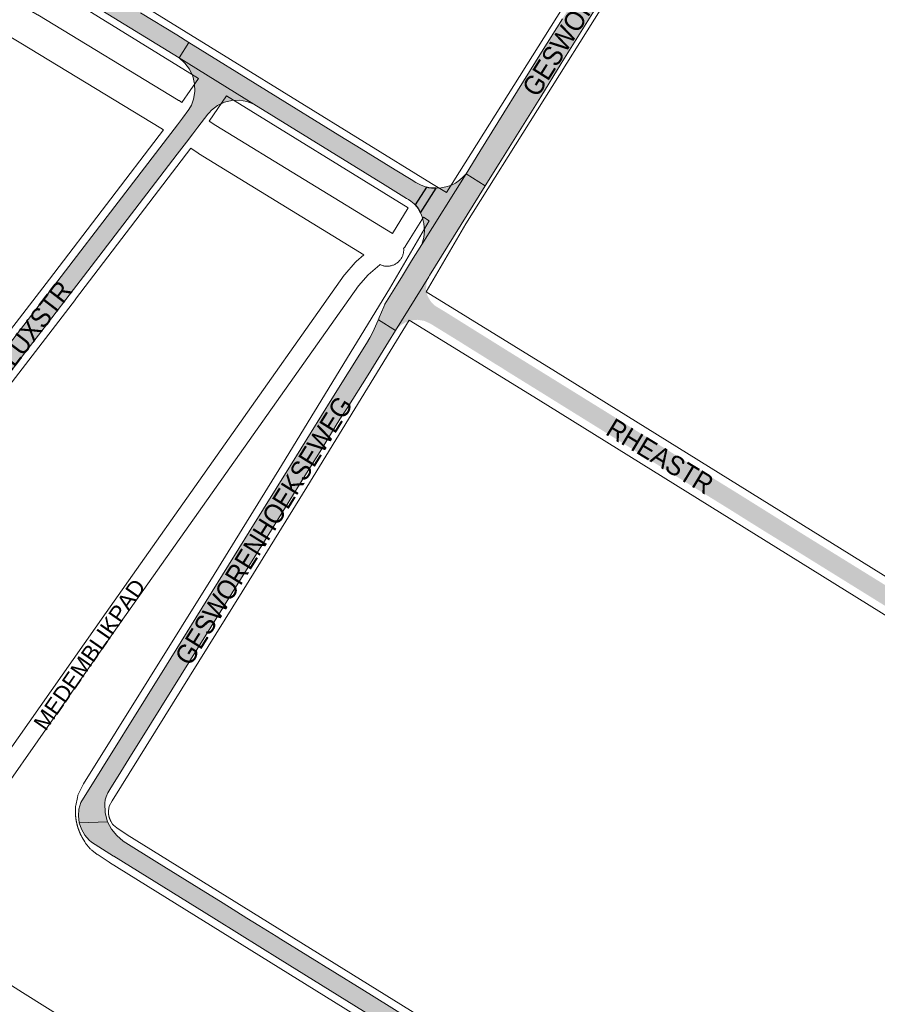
# Paper-space layout 'Layout1' of a CAD drawing. Header units: metres. Extents: x 123097 to 144122, y 392739 to 407589.
# Tile 91 of 256: x 128316 to 128655, y 400472 to 400861. Entities that reach past the tile are written whole.
import ezdxf
from ezdxf.enums import TextEntityAlignment as Align

# ---------------------------------------------------------------- set-up
doc = ezdxf.new("R2010")
doc.units = ezdxf.units.M
doc.header["$MEASUREMENT"] = 0
for name, color, linetype, lineweight in [('gs-anno-wegen algemeen tekst', 7, 'Continuous', 0), ('gs-knt-fietspaden', 7, 'Continuous', 0), ('gs-knt-wegen algemeen', 7, 'Continuous', 0), ('gs-vlk-plantopografie wegen algemeen', 7, 'Continuous', 0), ('ir-ARC-asfalt-hoofdwegen-te inspecteren', 5, 'Continuous', 0), ('ir-ARC-beton-hoofdwegen-te inspecteren', 253, 'Continuous', 0), ('ir-ARC-fietspaden naastliggend- te inspecteren', 1, 'Continuous', 0)]:
    doc.layers.add(name, color=color, linetype=linetype, lineweight=lineweight)
doc.styles.add('Style-Arial', font='arial.ttf')

psp = doc.layouts.get("Layout1")

# ---------------------------------------------------------------- hatches: boundary and pattern name
at = {"layer": 'ir-ARC-asfalt-hoofdwegen-te inspecteren', "linetype": 'Continuous', "lineweight": 13}
for points in [[(128627.235, 400992.46), (128623.231, 401001.263), (128601.898, 400976.915), (128598.917, 400972.289), (128595.494, 400966.798), (128581.71, 400944.686), (128562.883, 400914.256), (128546.449, 400887.966), (128530.237, 400861.736), (128521.989, 400848.588), (128497.603, 400809.225), (128492.135, 400800.486), (128499.703, 400795.75), (128505.174, 400804.574), (128521.65, 400830.906), (128529.716, 400843.994), (128545.526, 400869.464), (128578.808, 400922.876), (128583.316, 400930.219), (128598.243, 400954.254), (128606.052, 400966.805), (128607.953, 400969.982), (128610.044, 400973.037), (128610.84, 400974.26), (128611.697, 400975.441), (128616.629, 400981.372), (128621.709, 400987.178), (128624.382, 400989.913)], [(128408.36, 400827.975), (128378.787, 400846.228), (128381.079, 400844.212), (128382.916, 400841.774), (128384.223, 400839.016), (128384.945, 400836.05), (128385.054, 400832.999), (128384.543, 400829.99), (128384.406, 400829.525), (128383.663, 400827.611), (128382.666, 400825.816), (128380.15, 400822.427), (128378.115, 400819.762), (128375.486, 400816.335), (128310.087, 400731.078), (128300.057, 400718.003), (128290.822, 400705.964), (128274.985, 400685.375), (128272.848, 400683.038), (128270.291, 400681.171), (128267.415, 400679.848), (128264.334, 400679.12), (128269.046, 400672.224), (128270.928, 400672.934), (128272.734, 400673.818), (128274.836, 400675.296), (128276.806, 400676.946), (128277.048, 400677.149), (128278.49, 400678.606), (128279.842, 400680.148), (128280.379, 400680.849), (128286.911, 400689.375), (128305.123, 400713.104), (128316.361, 400727.746), (128316.984, 400728.558), (128326.418, 400740.849), (128334.026, 400750.762), (128344.068, 400763.847), (128367.774, 400794.735), (128378.092, 400808.223), (128381.693, 400812.93), (128384.205, 400816.215), (128386.23, 400818.861), (128390.174, 400824.017), (128390.88, 400824.858), (128391.327, 400825.316), (128391.647, 400825.644), (128394.021, 400827.471), (128396.721, 400828.772), (128399.63, 400829.49), (128402.624, 400829.595), (128405.576, 400829.083)], [(128470.66, 400766.016), (128467.002, 400760.13), (128464.616, 400756.29), (128460.725, 400749.953), (128460.104, 400748.893), (128459.615, 400747.846), (128457.89, 400743.638), (128457.51, 400742.738), (128464.265, 400738.557), (128477.418, 400759.806), (128477.718, 400760.289), (128499.703, 400795.75), (128492.135, 400800.486), (128474.741, 400772.583)], [(128464.265, 400738.557), (128457.51, 400742.738), (128457.494, 400742.701), (128455.28, 400737.929), (128454.12, 400735.651), (128452.77, 400733.38), (128439.107, 400711.525), (128422.837, 400685.244), (128406.438, 400658.974), (128398.308, 400645.784), (128389.482, 400631.652), (128373.823, 400606.385), (128339.955, 400551.994), (128339.232, 400549.407), (128339.032, 400546.728), (128339.363, 400544.062), (128350.495, 400544.367), (128349.608, 400548.034), (128349.475, 400551.804), (128349.622, 400553.098), (128350.017, 400554.339), (128350.63, 400555.816), (128351.394, 400557.221), (128355.793, 400564.165), (128358.948, 400569.257), (128367.914, 400583.664), (128394.958, 400627.208), (128399.743, 400634.913), (128409.359, 400650.315), (128412.489, 400655.306), (128429.12, 400682.184), (128434.497, 400690.777), (128442.331, 400703.467), (128445.179, 400707.873), (128453.432, 400720.977), (128461.494, 400734.118)], [(128352.946, 400530.872), (128353.031, 400530.818), (128392.485, 400506.381), (128402.71, 400500), (128418.755, 400489.993), (128458.183, 400465.588), (128471.355, 400457.375), (128497.646, 400441.085), (128510.726, 400432.896), (128537.055, 400416.653), (128540.426, 400414.558), (128563.363, 400400.302), (128589.641, 400383.908), (128615.924, 400367.662), (128642.253, 400351.225), (128668.531, 400334.904), (128677.401, 400329.324), (128677.691, 400329.144), (128683.776, 400325.368), (128689.041, 400322.101), (128692.764, 400328.098), (128663.487, 400346.271), (128655.663, 400351.124), (128631.233, 400366.276), (128619.376, 400373.703), (128608.444, 400380.47), (128593.264, 400389.867), (128585.527, 400394.72), (128573.297, 400402.323), (128554.297, 400414.091), (128527.44, 400430.799), (128514.601, 400438.789), (128510.221, 400441.464), (128467.76, 400467.843), (128450.948, 400478.271), (128418.954, 400498.094), (128417.125, 400499.227), (128410.24, 400503.47), (128405.612, 400506.381), (128396.265, 400512.262), (128386.623, 400518.222), (128370.022, 400528.483), (128356.654, 400536.836), (128354.209, 400539.008), (128352.139, 400541.54), (128350.495, 400544.367), (128339.363, 400544.062), (128340.213, 400541.514), (128341.548, 400539.183), (128343.316, 400537.16), (128344.184, 400536.411)]]:
    psp.add_hatch(color=5, dxfattribs=at).paths.add_polyline_path(points, flags=0)
at = {"layer": 'ir-ARC-asfalt-hoofdwegen-te inspecteren', "linetype": 'Continuous', "lineweight": 13, "extrusion": (0, 0, -1)}
psp.add_hatch(color=5, dxfattribs=at).paths.add_polyline_path([(-128488.017, 400796.831), (-128486.148, 400795.877), (-128484.135, 400795.288), (-128482.266, 400794.908), (-128480.366, 400794.749), (-128474.205, 400785.008), (-128474.608, 400784.081), (-128474.847, 400783.487), (-128475.494, 400780.791), (-128475.693, 400778.026), (-128475.44, 400775.266), (-128474.741, 400772.583), (-128492.135, 400800.486), (-128490.9, 400799.132), (-128489.53, 400797.915)], flags=0)
h = psp.add_hatch(color=5, dxfattribs=at)
h.paths.add_polyline_path([(-128801.598, 400527.739), (-128802.428, 400529.077), (-128807.784, 400537.602), (-128814.363, 400548.212), (-128823.482, 400562.868), (-128855.875, 400615.103), (-128857.828, 400618.252), (-128860.83, 400623.249), (-128867.27, 400633.682), (-128865.838, 400634.561), (-128859.141, 400638.672), (-128857.358, 400639.801), (-128851.02, 400643.705), (-128840.821, 400627.232), (-128834.569, 400617.151), (-128833.89, 400616.015), (-128821.057, 400595.339), (-128821.028, 400595.292), (-128814.869, 400585.356), (-128814.817, 400585.27), (-128803.182, 400566.558), (-128802.556, 400565.551), (-128799.449, 400560.554), (-128798.242, 400558.665), (-128789.12, 400556.292), (-128779.636, 400562.185), (-128773.245, 400566.154), (-128773.213, 400566.173), (-128769.92, 400568.206), (-128758.733, 400575.166), (-128758.703, 400575.185), (-128674.51, 400627.464), (-128660.778, 400636.01), (-128660.306, 400636.343), (-128625.959, 400657.617), (-128599.735, 400674.013), (-128586.593, 400682.105), (-128559.482, 400698.89), (-128546.389, 400707.076), (-128506.975, 400731.507), (-128483.724, 400746.027), (-128481.809, 400747.171), (-128479.673, 400748.467), (-128477.971, 400750.297), (-128476.833, 400752.522), (-128476.346, 400754.973), (-128476.546, 400757.464), (-128477.418, 400759.806), (-128464.265, 400738.557), (-128466.008, 400740.402), (-128468.146, 400741.77), (-128470.551, 400742.579), (-128473.081, 400742.781), (-128475.585, 400742.364), (-128477.913, 400741.353), (-128489.376, 400734.294), (-128492.509, 400732.323), (-128504.538, 400724.823), (-128505.926, 400723.994), (-128508.815, 400722.146), (-128522.17, 400713.869), (-128531.917, 400707.804), (-128545.101, 400699.617), (-128567.344, 400685.797), (-128589.078, 400672.332), (-128596.097, 400667.984), (-128609.193, 400659.774), (-128622.35, 400651.682), (-128665.894, 400624.647), (-128668.961, 400622.743), (-128674.746, 400619.14), (-128683.116, 400613.968), (-128687.892, 400610.871), (-128725.952, 400587.247), (-128747.604, 400573.808), (-128751.434, 400571.431), (-128760.153, 400566.019), (-128772.865, 400558.13), (-128785.564, 400550.25), (-128793.167, 400545.541), (-128795.076, 400543.818), (-128796.485, 400541.667), (-128797.3, 400539.228), (-128797.468, 400536.662), (-128796.979, 400534.138), (-128795.863, 400531.821)])
h.paths.add_polyline_path([(-128815.689, 400564.296), (-128817.539, 400564.47), (-128819.2, 400565.302), (-128820.448, 400566.679), (-128854.313, 400621.302), (-128854.35, 400621.362), (-128854.98, 400622.954), (-128855.035, 400624.666), (-128854.507, 400626.295), (-128853.459, 400627.65), (-128852.014, 400628.57), (-128850.297, 400628.973), (-128848.546, 400628.763), (-128846.973, 400627.965), (-128845.768, 400626.677), (-128811.825, 400571.959), (-128811.154, 400570.115), (-128811.235, 400568.155), (-128812.056, 400566.373), (-128813.494, 400565.037), (-128813.901, 400564.804)], flags=16)
h.paths.add_polyline_path([(-128805.354, 400546.404), (-128806.87, 400546.789), (-128808.118, 400547.731), (-128808.905, 400549.083), (-128809.107, 400550.633), (-128808.693, 400552.142), (-128807.728, 400553.372), (-128807.353, 400553.656), (-128805.793, 400554.271), (-128804.117, 400554.185), (-128802.628, 400553.414), (-128801.591, 400552.096), (-128801.193, 400550.466), (-128801.505, 400548.818), (-128802.471, 400547.447), (-128803.808, 400546.635)], flags=16)
at = {"layer": 'ir-ARC-beton-hoofdwegen-te inspecteren', "linetype": 'Continuous', "lineweight": 13}
for points in [[(128378.787, 400846.228), (128382.594, 400852.396), (128377.868, 400855.313), (128363.591, 400864.134), (128353.48, 400870.445), (128287.538, 400911.274), (128274.239, 400919.257), (128260.518, 400927.727), (128143.434, 401000), (128139.167, 401002.619), (128117.638, 401015.906), (128100.006, 401026.773), (128091.421, 401032.064), (128076.154, 401041.485), (128074.794, 401042.32), (128064.724, 401048.554), (128060.607, 401051.056), (128057.979, 401052.689), (128054.114, 401055.072), (128048.636, 401058.453), (128046.483, 401060.093), (128044.645, 401062.08), (128043.176, 401064.353), (128042.102, 401067.157), (128041.598, 401070.117), (128041.683, 401073.118), (128042.355, 401076.045), (128029.586, 401040.302), (128030.974, 401043.189), (128032.93, 401045.724), (128035.37, 401047.798), (128038.188, 401049.321), (128041.237, 401050.298), (128044.431, 401050.53), (128047.59, 401050.004), (128050.536, 401048.75), (128051.792, 401047.999), (128055.636, 401045.587), (128071.606, 401035.752), (128087.778, 401025.726), (128096.309, 401020.469), (128129.524, 401000), (128181.428, 400967.966), (128199.676, 400956.703), (128257.147, 400921.253), (128300.248, 400894.667), (128318.424, 400883.47)], [(128408.36, 400827.975), (128460.199, 400795.954), (128468.641, 400790.74), (128469.369, 400790.29), (128470.364, 400789.635), (128471.687, 400788.567), (128472.064, 400788.215), (128476.515, 400795.216), (128474.37, 400795.961), (128472.35, 400796.999), (128470.435, 400798.181), (128464.212, 400802.042), (128449.029, 400811.417), (128444.056, 400814.473), (128382.594, 400852.396), (128378.787, 400846.228)]]:
    psp.add_hatch(color=252, dxfattribs=at).paths.add_polyline_path(points, flags=0)
at = {"layer": 'ir-ARC-fietspaden naastliggend- te inspecteren', "linetype": 'Continuous', "lineweight": 30}
psp.add_hatch(color=1, dxfattribs=at).paths.add_polyline_path([(128476.515, 400795.216), (128472.064, 400788.215), (128473.272, 400786.704), (128474.205, 400785.008), (128480.366, 400794.749), (128479.409, 400794.754), (128478.45, 400794.816), (128477.478, 400794.986)], flags=0)

# ---------------------------------------------------------------- linework, layer by layer
at = {"layer": 'gs-knt-fietspaden', "color": 7, "linetype": 'Continuous', "flags": 128}
for points in [[(128463.038, 400776.851), (128469.332, 400787.008)], [(128475.306, 400783.322), (128468.157, 400771.783), (128468.075, 400771.657), (128467.988, 400771.535), (128467.896, 400771.417), (128467.799, 400771.303), (128467.697, 400771.192), (128467.592, 400771.09), (128467.59, 400771.087), (128467.587, 400771.084), (128467.493, 400770.999)], [(128294.005, 400545.829), (128297.548, 400552.433), (128297.616, 400552.555), (128297.69, 400552.674), (128297.767, 400552.79), (128349.941, 400627.162), (128349.947, 400627.17), (128444.006, 400760.414), (128444.074, 400760.508), (128444.146, 400760.6), (128444.221, 400760.689), (128448.308, 400765.403), (128448.398, 400765.503), (128448.491, 400765.599), (128448.588, 400765.691), (128448.689, 400765.78), (128451.833, 400768.449)], [(128458.169, 400764.602), (128458.097, 400764.557), (128453.436, 400760.602), (128449.64, 400756.223), (128355.684, 400623.126), (128303.635, 400548.93), (128299.624, 400541.454), (128299.57, 400541.356), (128299.514, 400541.264), (128299.512, 400541.26), (128299.51, 400541.257), (128298.195, 400539.142)], [(128284.511, 400493.94), (128286.061, 400493.132), (128289.565, 400492.062), (128289.599, 400492.051), (128294.058, 400490.638), (128294.074, 400490.633), (128294.188, 400490.594), (128294.236, 400490.577), (128294.26, 400490.568), (128294.316, 400490.546), (128294.442, 400490.493), (128297.464, 400489.147), (128297.596, 400489.085), (128297.725, 400489.017), (128297.851, 400488.945), (128302.728, 400485.996), (128302.778, 400485.965), (128316.99, 400477.046), (128347.663, 400457.792)]]:
    psp.add_lwpolyline(points, dxfattribs=at)
at = {"layer": 'gs-knt-wegen algemeen', "color": 7, "linetype": 'Continuous', "flags": 128}
for points in [[(128060.067, 401054.824), (128399.048, 400845.672), (128478.476, 400796.665), (128484.384, 400793.02)], [(128386.425, 400838.162), (128055.596, 401042.283)], [(128051.09, 401029.642), (128054.847, 401028.421), (128055.141, 401028.318), (128055.429, 401028.2), (128055.711, 401028.07), (128055.987, 401027.925), (128056.255, 401027.768), (128310.562, 400870.656), (128322.913, 400863.33), (128322.972, 400863.295), (128378.464, 400829.586), (128378.63, 400829.481), (128378.793, 400829.372), (128379.925, 400828.587)], [(128372.582, 400817.835), (128371.536, 400818.56), (128316.241, 400852.149), (128303.869, 400859.488), (128303.768, 400859.549), (128050.077, 401016.281), (128046.716, 401017.374)], [(128484.384, 400793.02), (128537.639, 400877.799), (128604.666, 400985.347)], [(128616.92, 400980.394), (128548.683, 400870.903), (128548.671, 400870.883), (128492.031, 400780.715), (128476.343, 400753.854)], [(128379.925, 400828.587), (128386.425, 400838.162)], [(128397.516, 400831.319), (128390.719, 400821.306)], [(128469.332, 400787.008), (128397.516, 400831.319)], [(128390.719, 400821.306), (128393.349, 400819.58), (128463.038, 400776.851)], [(128257.506, 400682.597), (128261.813, 400682.168), (128267.504, 400682.826), (128271.679, 400686.252), (128327.597, 400758.802), (128372.582, 400817.835)], [(128383.393, 400810.54), (128337.942, 400750.896), (128337.92, 400750.868), (128281.538, 400677.716)], [(128451.833, 400768.449), (128386.458, 400808.532), (128386.289, 400808.639), (128383.393, 400810.54)], [(128461.964, 400755.047), (128477.636, 400781.885)], [(128477.636, 400781.885), (128475.306, 400783.322)], [(128467.493, 400770.999), (128467.511, 400770.715), (128467.516, 400770.396), (128467.505, 400770.076), (128467.478, 400769.758), (128467.436, 400769.441), (128467.378, 400769.127), (128467.305, 400768.816), (128467.216, 400768.509), (128467.113, 400768.206), (128466.995, 400767.909), (128466.863, 400767.619), (128466.716, 400767.335), (128466.556, 400767.058), (128466.382, 400766.79), (128466.196, 400766.531), (128465.997, 400766.281), (128465.785, 400766.041), (128465.563, 400765.812), (128465.329, 400765.594), (128465.085, 400765.388), (128464.831, 400765.193), (128464.568, 400765.012), (128464.297, 400764.844), (128464.017, 400764.689), (128463.73, 400764.548), (128463.437, 400764.422), (128463.138, 400764.31), (128462.833, 400764.213), (128462.524, 400764.131), (128462.212, 400764.064), (128461.896, 400764.012), (128461.579, 400763.976), (128461.26, 400763.956), (128460.941, 400763.951), (128460.621, 400763.962), (128460.303, 400763.989), (128459.986, 400764.031), (128459.672, 400764.089), (128459.361, 400764.162), (128459.054, 400764.251), (128458.751, 400764.354), (128458.454, 400764.472), (128458.169, 400764.602)], [(128577.959, 400387.64), (128351.366, 400528.323), (128351.212, 400528.422), (128346.824, 400531.321), (128346.652, 400531.439), (128346.485, 400531.561), (128344.361, 400533.167), (128344.117, 400533.361), (128343.883, 400533.567), (128343.658, 400533.784), (128343.444, 400534.011), (128343.241, 400534.248), (128342.109, 400535.638), (128341.95, 400535.842), (128341.799, 400536.052), (128341.656, 400536.267), (128341.523, 400536.488), (128340.545, 400538.178), (128340.463, 400538.323), (128340.418, 400538.406), (128340.373, 400538.49), (128340.329, 400538.574), (128340.285, 400538.657), (128340.242, 400538.741), (128340.198, 400538.825), (128340.155, 400538.909), (128340.113, 400538.993), (128340.071, 400539.078), (128340.029, 400539.163), (128339.988, 400539.248), (128339.947, 400539.333), (128339.906, 400539.418), (128339.866, 400539.504), (128339.826, 400539.59), (128339.787, 400539.675), (128339.747, 400539.761), (128339.709, 400539.848), (128339.67, 400539.934), (128339.633, 400540.02), (128339.595, 400540.107), (128339.557, 400540.194), (128339.521, 400540.281), (128339.484, 400540.368), (128339.448, 400540.456), (128339.412, 400540.543), (128339.377, 400540.631), (128339.342, 400540.718), (128339.308, 400540.806), (128339.274, 400540.895), (128339.24, 400540.983), (128339.207, 400541.071), (128339.174, 400541.16), (128339.141, 400541.249), (128339.109, 400541.338), (128339.077, 400541.426), (128339.046, 400541.515), (128339.014, 400541.605), (128338.984, 400541.695), (128338.954, 400541.783), (128338.924, 400541.873), (128338.894, 400541.963), (128338.865, 400542.053), (128338.837, 400542.143), (128338.808, 400542.233), (128338.78, 400542.324), (128338.753, 400542.414), (128338.726, 400542.504), (128338.699, 400542.595), (128338.673, 400542.686), (128338.647, 400542.777), (128338.622, 400542.868), (128338.596, 400542.959), (128338.572, 400543.05), (128338.547, 400543.142), (128338.524, 400543.233), (128338.5, 400543.324), (128338.477, 400543.416), (128338.454, 400543.508), (128338.432, 400543.599), (128338.41, 400543.692), (128338.389, 400543.784), (128338.367, 400543.876), (128338.347, 400543.968), (128338.327, 400544.06), (128338.307, 400544.153), (128338.287, 400544.246), (128338.268, 400544.337), (128338.25, 400544.43), (128338.231, 400544.523), (128338.213, 400544.616), (128338.196, 400544.708), (128338.179, 400544.802), (128338.162, 400544.895), (128338.146, 400544.988), (128338.131, 400545.081), (128338.115, 400545.174), (128338.1, 400545.268), (128338.086, 400545.361), (128338.072, 400545.454), (128338.058, 400545.548), (128338.044, 400545.642), (128338.031, 400545.735), (128338.019, 400545.828), (128338.007, 400545.922), (128337.995, 400546.016), (128337.984, 400546.11), (128337.973, 400546.204), (128337.963, 400546.298), (128337.953, 400546.392), (128337.943, 400546.486), (128337.934, 400546.579), (128337.925, 400546.674), (128337.917, 400546.768), (128337.909, 400546.863), (128337.901, 400546.956), (128337.894, 400547.051), (128337.887, 400547.145), (128337.881, 400547.24), (128337.875, 400547.333), (128337.869, 400547.428), (128337.864, 400547.522), (128337.86, 400547.617), (128337.855, 400547.711), (128337.852, 400547.805), (128337.848, 400547.9), (128337.845, 400547.995), (128337.843, 400548.088), (128337.84, 400548.183), (128337.839, 400548.278), (128337.837, 400548.373), (128337.836, 400548.466), (128337.836, 400548.561), (128337.836, 400548.656), (128337.836, 400548.751), (128337.837, 400548.844), (128337.838, 400548.939), (128337.839, 400549.034), (128337.841, 400549.129), (128337.844, 400549.222), (128337.847, 400549.317), (128337.85, 400549.412), (128337.853, 400549.506), (128337.857, 400549.6), (128337.862, 400549.695), (128337.867, 400549.789), (128337.872, 400549.884), (128337.878, 400549.978), (128337.903, 400550.273), (128337.942, 400550.566), (128337.994, 400550.858), (128338.64, 400554.061), (128338.703, 400554.343), (128338.779, 400554.623), (128338.867, 400554.898), (128338.968, 400555.17), (128339.08, 400555.436), (128339.204, 400555.698), (128340.812, 400558.895), (128340.952, 400559.159), (128341.104, 400559.415), (128392.677, 400642.122), (128418.209, 400683.519), (128461.927, 400754.988), (128461.96, 400755.041)], [(128461.96, 400755.041), (128461.962, 400755.044), (128461.964, 400755.047)], [(128461.96, 400755.041), (128461.962, 400755.044), (128461.964, 400755.047)], [(128476.343, 400753.854), (128527.425, 400722.38), (128527.445, 400722.368), (128798.016, 400554.296), (128798.199, 400554.178), (128798.378, 400554.054)], [(128469.661, 400742.679), (128429.309, 400676.715), (128429.297, 400676.695), (128403.75, 400635.274), (128403.733, 400635.246), (128352.31, 400552.78), (128351.23, 400550.631), (128350.857, 400548.782), (128350.856, 400548.715), (128350.856, 400548.648), (128350.856, 400548.58), (128350.856, 400548.512), (128350.858, 400548.445), (128350.859, 400548.377), (128350.862, 400548.309), (128350.865, 400548.242), (128350.868, 400548.174), (128350.872, 400548.107), (128350.876, 400548.039), (128350.881, 400547.972), (128350.887, 400547.904), (128350.893, 400547.837), (128350.9, 400547.769), (128350.907, 400547.702), (128350.914, 400547.635), (128350.923, 400547.568), (128350.931, 400547.5), (128350.941, 400547.434), (128350.95, 400547.366), (128350.961, 400547.3), (128350.971, 400547.233), (128350.983, 400547.166), (128350.995, 400547.099), (128351.007, 400547.033), (128351.02, 400546.966), (128351.034, 400546.9), (128351.048, 400546.834), (128351.062, 400546.768), (128351.077, 400546.702), (128351.093, 400546.636), (128351.109, 400546.57), (128351.126, 400546.505), (128351.143, 400546.439), (128351.161, 400546.374), (128351.179, 400546.309), (128351.197, 400546.244), (128351.217, 400546.179), (128351.236, 400546.114), (128351.257, 400546.049), (128351.277, 400545.985), (128351.299, 400545.921), (128351.321, 400545.857), (128351.343, 400545.793), (128351.366, 400545.729), (128351.389, 400545.666), (128351.413, 400545.602), (128351.437, 400545.539), (128351.462, 400545.476), (128351.487, 400545.413), (128351.513, 400545.351), (128351.539, 400545.288), (128351.566, 400545.226), (128351.594, 400545.164), (128351.621, 400545.103), (128351.65, 400545.041), (128351.678, 400544.98), (128351.708, 400544.919), (128351.737, 400544.858), (128351.768, 400544.798), (128351.798, 400544.737), (128351.83, 400544.677), (128351.861, 400544.618), (128352.532, 400543.458), (128352.842, 400543.078), (128354.174, 400542.07), (128358.312, 400539.336), (128584.818, 400398.707)], [(128790.868, 400543.408), (128520.585, 400711.302), (128469.661, 400742.679)]]:
    psp.add_lwpolyline(points, dxfattribs=at)
at = {"layer": 'gs-vlk-plantopografie wegen algemeen', "color": 7, "linetype": 'Continuous', "flags": 128}
psp.add_lwpolyline([(128284.511, 400493.94), (128286.061, 400493.132), (128289.565, 400492.062), (128289.599, 400492.051), (128294.058, 400490.638), (128294.074, 400490.633), (128294.188, 400490.594), (128294.236, 400490.577), (128294.26, 400490.568), (128294.316, 400490.546), (128294.442, 400490.493), (128297.464, 400489.147), (128297.596, 400489.085), (128297.725, 400489.017), (128297.851, 400488.945), (128302.728, 400485.996), (128302.778, 400485.965), (128316.99, 400477.046), (128347.663, 400457.792)], dxfattribs=at)
at = {"layer": 'ir-ARC-asfalt-hoofdwegen-te inspecteren', "color": 5, "linetype": 'Continuous', "lineweight": 13}
for points in [[(128530.237, 400861.736), (128521.989, 400848.588), (128497.603, 400809.225), (128492.135, 400800.486), (128499.703, 400795.75), (128505.174, 400804.574), (128521.65, 400830.906), (128529.716, 400843.994), (128545.526, 400869.464)], [(128305.123, 400713.104), (128316.361, 400727.746), (128316.984, 400728.558), (128326.418, 400740.849), (128334.026, 400750.762), (128344.068, 400763.847), (128367.774, 400794.735), (128378.092, 400808.223), (128381.693, 400812.93), (128384.205, 400816.215), (128386.23, 400818.861), (128390.174, 400824.017), (128390.88, 400824.858), (128391.327, 400825.316), (128391.647, 400825.644), (128394.021, 400827.471), (128396.721, 400828.772), (128399.63, 400829.49), (128402.624, 400829.595), (128405.576, 400829.083), (128408.36, 400827.975), (128378.787, 400846.228), (128381.079, 400844.212), (128382.916, 400841.774), (128384.223, 400839.016), (128384.945, 400836.05), (128385.054, 400832.999), (128384.543, 400829.99), (128384.406, 400829.525), (128383.663, 400827.611), (128382.666, 400825.816), (128380.15, 400822.427), (128378.115, 400819.762), (128375.486, 400816.335), (128310.087, 400731.078)], [(128467.76, 400467.843), (128450.948, 400478.271), (128418.954, 400498.094), (128417.125, 400499.227), (128410.24, 400503.47), (128405.612, 400506.381), (128396.265, 400512.262), (128386.623, 400518.222), (128370.022, 400528.483), (128356.654, 400536.836), (128354.209, 400539.008), (128352.139, 400541.54), (128350.495, 400544.367), (128339.363, 400544.062), (128340.213, 400541.514), (128341.548, 400539.183), (128343.316, 400537.16), (128344.184, 400536.411), (128352.946, 400530.872), (128353.031, 400530.818), (128392.485, 400506.381), (128402.71, 400500), (128418.755, 400489.993), (128458.183, 400465.588)]]:
    psp.add_lwpolyline(points, dxfattribs=at)
at = {"layer": 'ir-ARC-asfalt-hoofdwegen-te inspecteren', "color": 5, "linetype": 'Continuous', "lineweight": 13, "flags": 128}
psp.add_lwpolyline([(128470.66, 400766.016), (128467.002, 400760.13), (128464.616, 400756.29), (128460.725, 400749.953), (128460.104, 400748.893), (128459.615, 400747.846), (128457.89, 400743.638), (128457.51, 400742.738), (128464.265, 400738.557), (128477.418, 400759.806), (128477.718, 400760.289), (128499.703, 400795.75), (128492.135, 400800.486), (128474.741, 400772.583)], close=True, dxfattribs=at)
at = {"layer": 'ir-ARC-asfalt-hoofdwegen-te inspecteren', "color": 5, "linetype": 'Continuous', "lineweight": 13}
for points in [[(128488.017, 400796.831), (128486.148, 400795.877), (128484.135, 400795.288), (128482.266, 400794.908), (128480.366, 400794.749), (128474.205, 400785.008), (128474.608, 400784.081), (128474.847, 400783.487), (128475.494, 400780.791), (128475.693, 400778.026), (128475.44, 400775.266), (128474.741, 400772.583), (128492.135, 400800.486), (128490.9, 400799.132), (128489.53, 400797.915)], [(128464.265, 400738.557), (128457.51, 400742.738), (128457.494, 400742.701), (128455.28, 400737.929), (128454.12, 400735.651), (128452.77, 400733.38), (128439.107, 400711.525), (128422.837, 400685.244), (128406.438, 400658.974), (128398.308, 400645.784), (128389.482, 400631.652), (128373.823, 400606.385), (128339.955, 400551.994), (128339.232, 400549.407), (128339.032, 400546.728), (128339.363, 400544.062), (128350.495, 400544.367), (128349.608, 400548.034), (128349.475, 400551.804), (128349.622, 400553.098), (128350.017, 400554.339), (128350.63, 400555.816), (128351.394, 400557.221), (128355.793, 400564.165), (128358.948, 400569.257), (128367.914, 400583.664), (128394.958, 400627.208), (128399.743, 400634.913), (128409.359, 400650.315), (128412.489, 400655.306), (128429.12, 400682.184), (128434.497, 400690.777), (128442.331, 400703.467), (128445.179, 400707.873), (128453.432, 400720.977), (128461.494, 400734.118)]]:
    psp.add_lwpolyline(points, close=True, dxfattribs=at)
at = {"layer": 'ir-ARC-beton-hoofdwegen-te inspecteren', "color": 252, "linetype": 'Continuous', "lineweight": 13, "flags": 128}
psp.add_lwpolyline([(128318.424, 400883.47), (128378.787, 400846.228), (128382.594, 400852.396), (128377.868, 400855.313), (128363.591, 400864.134)], dxfattribs=at)
psp.add_lwpolyline([(128408.36, 400827.975), (128460.199, 400795.954), (128468.641, 400790.74), (128469.369, 400790.29), (128470.364, 400789.635), (128471.687, 400788.567), (128472.064, 400788.215), (128476.515, 400795.216), (128474.37, 400795.961), (128472.35, 400796.999), (128470.435, 400798.181), (128464.212, 400802.042), (128449.029, 400811.417), (128444.056, 400814.473), (128382.594, 400852.396), (128378.787, 400846.228)], close=True, dxfattribs=at)
at = {"layer": 'ir-ARC-fietspaden naastliggend- te inspecteren', "color": 1, "linetype": 'Continuous', "lineweight": 30}
psp.add_lwpolyline([(128476.515, 400795.216), (128472.064, 400788.215), (128473.272, 400786.704), (128474.205, 400785.008), (128480.366, 400794.749), (128479.409, 400794.754), (128478.45, 400794.816), (128477.478, 400794.986)], close=True, dxfattribs=at)

# ---------------------------------------------------------------- texts
at = {"layer": 'gs-anno-wegen algemeen tekst', "color": 7, "style": 'Style-Arial', "width": 0.909091}
for s, rotation, p in [('GESWORENHOEKSEWEG', 57.90627, (128549.603, 400884.133)), ('POLLUXSTR', 52.53539, (128316.401, 400733.571)), ('GESWORENHOEKSEWEG', 58.13712, (128412.217, 400659.502)), ('RHEASTR', 328.82607, (128568.78, 400688.882))]:
    psp.add_text(s, height=7.7, rotation=rotation, dxfattribs=at).set_placement(p, align=Align.MIDDLE_CENTER)
at = {"layer": 'gs-anno-wegen algemeen tekst', "color": 7, "style": 'Style-Arial'}
psp.add_text('MEDEMBLIKPAD', height=6.3, rotation=55.29661, dxfattribs=at).set_placement((128326.108, 400579.982))

doc.saveas('drawing.dxf')
